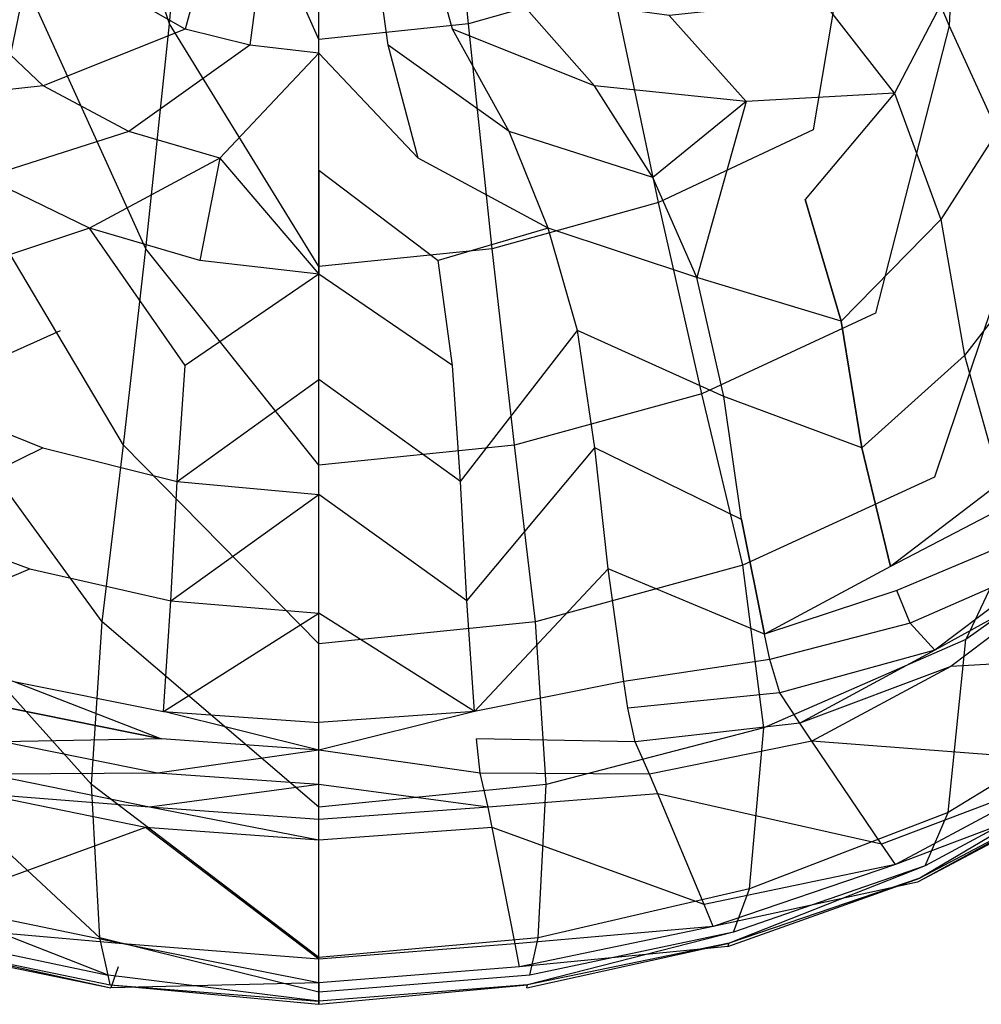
# Model space of a CAD drawing. Extents: x 0 to 0.305, y -0.35 to 0.
# Tile 2 of 10: x 0.116 to 0.233, y -0.35 to -0.231. Entities that reach past the tile are written whole.
import ezdxf

# ---------------------------------------------------------------- set-up
doc = ezdxf.new("R2010")
doc.units = 0
doc.layers.add('L0_URINAL_751700_0___REPLACEMTF', color=7, linetype='CONTINUOUS')

msp = doc.modelspace()

# ---------------------------------------------------------------- linework, layer by layer
at = {"layer": 'L0_URINAL_751700_0___REPLACEMTF', "color": 8}
for points, invisible_edges in [([(0.1525, -0.172483, 0.246421), (0.128951, -0.22791, 0.245821), (0.136352, -0.23213, 0.245312), (0.1525, -0.172483, 0.246421)], 14), ([(0.1525, -0.172483, 0.246421), (0.136352, -0.23213, 0.245312), (0.14414, -0.234067, 0.24493), (0.1525, -0.172483, 0.246421)], 14), ([(0.1525, -0.172483, 0.246421), (0.14414, -0.234067, 0.24493), (0.1525, -0.235052, 0.244855), (0.1525, -0.172483, 0.246421)], 14), ([(0.16086, -0.234067, 0.24493), (0.1525, -0.172483, 0.246421), (0.1525, -0.235052, 0.244855), (0.16086, -0.234067, 0.24493)], 14), ([(0.168648, -0.23213, 0.245312), (0.1525, -0.172483, 0.246421), (0.16086, -0.234067, 0.24493), (0.168648, -0.23213, 0.245312)], 14), ([(0.176049, -0.22791, 0.245821), (0.1525, -0.172483, 0.246421), (0.168648, -0.23213, 0.245312), (0.176049, -0.22791, 0.245821)], 14), ([(0.230309, -0.193751, 0.080179), (0.228666, -0.231741, 0.118045), (0.218399, -0.207513, 0.075035), (0.230309, -0.193751, 0.080179)], 14), ([(0.230309, -0.193751, 0.080179), (0.242292, -0.216309, 0.125446), (0.228666, -0.231741, 0.118045), (0.230309, -0.193751, 0.080179)], 14), ([(0.11704, -0.226557, 0.067938), (0.123007, -0.195168, 0.031105), (0.134426, -0.231495, 0.066054), (0.11704, -0.226557, 0.067938)], 14), ([(0.134426, -0.231495, 0.066054), (0.123007, -0.195168, 0.031105), (0.13747, -0.199439, 0.030078), (0.134426, -0.231495, 0.066054)], 14), ([(0.170574, -0.231495, 0.066054), (0.16753, -0.199439, 0.030078), (0.181993, -0.195168, 0.031105), (0.170574, -0.231495, 0.066054)], 14), ([(0.18796, -0.226557, 0.067938), (0.170574, -0.231495, 0.066054), (0.181993, -0.195168, 0.031105), (0.18796, -0.226557, 0.067938)], 14), ([(0.134426, -0.231495, 0.066054), (0.13747, -0.199439, 0.030078), (0.1525, -0.233371, 0.065315), (0.134426, -0.231495, 0.066054)], 14), ([(0.1525, -0.233371, 0.065315), (0.13747, -0.199439, 0.030078), (0.1525, -0.201045, 0.029672), (0.1525, -0.233371, 0.065315)], 14), ([(0.170574, -0.231495, 0.066054), (0.1525, -0.233371, 0.065315), (0.16753, -0.199439, 0.030078), (0.170574, -0.231495, 0.066054)], 14), ([(0.1525, -0.233371, 0.065315), (0.1525, -0.201045, 0.029672), (0.16753, -0.199439, 0.030078), (0.1525, -0.233371, 0.065315)], 14), ([(0.218399, -0.207513, 0.075035), (0.212231, -0.244295, 0.112044), (0.204148, -0.218723, 0.070869), (0.218399, -0.207513, 0.075035)], 14), ([(0.218399, -0.207513, 0.075035), (0.228666, -0.231741, 0.118045), (0.212231, -0.244295, 0.112044), (0.218399, -0.207513, 0.075035)], 14), ([(0.242292, -0.216309, 0.125446), (0.238179, -0.252639, 0.162947), (0.228666, -0.231741, 0.118045), (0.242292, -0.216309, 0.125446)], 14), ([(0.111472, -0.25309, 0.107817), (0.100852, -0.218723, 0.070869), (0.11704, -0.226557, 0.067938), (0.111472, -0.25309, 0.107817)], 14), ([(0.193528, -0.25309, 0.107817), (0.18796, -0.226557, 0.067938), (0.204148, -0.218723, 0.070869), (0.193528, -0.25309, 0.107817)], 14), ([(0.212231, -0.244295, 0.112044), (0.193528, -0.25309, 0.107817), (0.204148, -0.218723, 0.070869), (0.212231, -0.244295, 0.112044)], 14), ([(0.230142, -0.224429, 0.272151), (0.213223, -0.228502, 0.25725), (0.22206, -0.239862, 0.269705), (0.230142, -0.224429, 0.272151)], 14), ([(0.230142, -0.224429, 0.272151), (0.22206, -0.239862, 0.269705), (0.23708, -0.240376, 0.296331), (0.230142, -0.224429, 0.272151)], 14), ([(0.243876, -0.224041, 0.301882), (0.230142, -0.224429, 0.272151), (0.23708, -0.240376, 0.296331), (0.243876, -0.224041, 0.301882)], 14), ([(0.111472, -0.25309, 0.107817), (0.11704, -0.226557, 0.067938), (0.131574, -0.25867, 0.105094), (0.111472, -0.25309, 0.107817)], 14), ([(0.131574, -0.25867, 0.105094), (0.11704, -0.226557, 0.067938), (0.134426, -0.231495, 0.066054), (0.131574, -0.25867, 0.105094)], 14), ([(0.173426, -0.25867, 0.105094), (0.170574, -0.231495, 0.066054), (0.18796, -0.226557, 0.067938), (0.173426, -0.25867, 0.105094)], 14), ([(0.193528, -0.25309, 0.107817), (0.173426, -0.25867, 0.105094), (0.18796, -0.226557, 0.067938), (0.193528, -0.25309, 0.107817)], 14), ([(0.128951, -0.22791, 0.245821), (0.110179, -0.23048, 0.249454), (0.119179, -0.239001, 0.248934), (0.128951, -0.22791, 0.245821)], 14), ([(0.136352, -0.23213, 0.245312), (0.128951, -0.22791, 0.245821), (0.119179, -0.239001, 0.248934), (0.136352, -0.23213, 0.245312)], 14), ([(0.185821, -0.239001, 0.248934), (0.176049, -0.22791, 0.245821), (0.168648, -0.23213, 0.245312), (0.185821, -0.239001, 0.248934)], 14), ([(0.194821, -0.23048, 0.249454), (0.176049, -0.22791, 0.245821), (0.185821, -0.239001, 0.248934), (0.194821, -0.23048, 0.249454)], 14), ([(0.213223, -0.228502, 0.25725), (0.194821, -0.23048, 0.249454), (0.204133, -0.240874, 0.256155), (0.213223, -0.228502, 0.25725)], 14), ([(0.22206, -0.239862, 0.269705), (0.213223, -0.228502, 0.25725), (0.204133, -0.240874, 0.256155), (0.22206, -0.239862, 0.269705)], 14), ([(0.119179, -0.239001, 0.248934), (0.110179, -0.23048, 0.249454), (0.100867, -0.240874, 0.256155), (0.119179, -0.239001, 0.248934)], 14), ([(0.204133, -0.240874, 0.256155), (0.194821, -0.23048, 0.249454), (0.185821, -0.239001, 0.248934), (0.204133, -0.240874, 0.256155)], 14), ([(0.131574, -0.25867, 0.105094), (0.134426, -0.231495, 0.066054), (0.1525, -0.260819, 0.104019), (0.131574, -0.25867, 0.105094)], 14), ([(0.1525, -0.260819, 0.104019), (0.134426, -0.231495, 0.066054), (0.1525, -0.233371, 0.065315), (0.1525, -0.260819, 0.104019)], 14), ([(0.1525, -0.260819, 0.104019), (0.1525, -0.233371, 0.065315), (0.170574, -0.231495, 0.066054), (0.1525, -0.260819, 0.104019)], 14), ([(0.173426, -0.25867, 0.105094), (0.1525, -0.260819, 0.104019), (0.170574, -0.231495, 0.066054), (0.173426, -0.25867, 0.105094)], 14), ([(0.228666, -0.231741, 0.118045), (0.219783, -0.266477, 0.155133), (0.212231, -0.244295, 0.112044), (0.228666, -0.231741, 0.118045)], 14), ([(0.228666, -0.231741, 0.118045), (0.238179, -0.252639, 0.162947), (0.219783, -0.266477, 0.155133), (0.228666, -0.231741, 0.118045)], 14), ([(0.136352, -0.23213, 0.245312), (0.119179, -0.239001, 0.248934), (0.129517, -0.244514, 0.248432), (0.136352, -0.23213, 0.245312)], 14), ([(0.14414, -0.234067, 0.24493), (0.136352, -0.23213, 0.245312), (0.129517, -0.244514, 0.248432), (0.14414, -0.234067, 0.24493)], 14), ([(0.175483, -0.244514, 0.248432), (0.168648, -0.23213, 0.245312), (0.16086, -0.234067, 0.24493), (0.175483, -0.244514, 0.248432)], 14), ([(0.185821, -0.239001, 0.248934), (0.168648, -0.23213, 0.245312), (0.175483, -0.244514, 0.248432), (0.185821, -0.239001, 0.248934)], 14), ([(0.14414, -0.234067, 0.24493), (0.129517, -0.244514, 0.248432), (0.140514, -0.247709, 0.247745), (0.14414, -0.234067, 0.24493)], 14), ([(0.1525, -0.235052, 0.244855), (0.14414, -0.234067, 0.24493), (0.140514, -0.247709, 0.247745), (0.1525, -0.235052, 0.244855)], 14), ([(0.164486, -0.247709, 0.247745), (0.16086, -0.234067, 0.24493), (0.1525, -0.235052, 0.244855), (0.164486, -0.247709, 0.247745)], 14), ([(0.175483, -0.244514, 0.248432), (0.16086, -0.234067, 0.24493), (0.164486, -0.247709, 0.247745), (0.175483, -0.244514, 0.248432)], 14), ([(0.1525, -0.235052, 0.244855), (0.140514, -0.247709, 0.247745), (0.1525, -0.249157, 0.247551), (0.1525, -0.235052, 0.244855)], 14), ([(0.164486, -0.247709, 0.247745), (0.1525, -0.235052, 0.244855), (0.1525, -0.249157, 0.247551), (0.164486, -0.247709, 0.247745)], 14), ([(0.119179, -0.239001, 0.248934), (0.100867, -0.240874, 0.256155), (0.112144, -0.250048, 0.255302), (0.119179, -0.239001, 0.248934)], 14), ([(0.129517, -0.244514, 0.248432), (0.119179, -0.239001, 0.248934), (0.112144, -0.250048, 0.255302), (0.129517, -0.244514, 0.248432)], 14), ([(0.192856, -0.250048, 0.255302), (0.185821, -0.239001, 0.248934), (0.175483, -0.244514, 0.248432), (0.192856, -0.250048, 0.255302)], 14), ([(0.204133, -0.240874, 0.256155), (0.185821, -0.239001, 0.248934), (0.192856, -0.250048, 0.255302), (0.204133, -0.240874, 0.256155)], 14), ([(0.22206, -0.239862, 0.269705), (0.204133, -0.240874, 0.256155), (0.211253, -0.252721, 0.267589), (0.22206, -0.239862, 0.269705)], 14), ([(0.22206, -0.239862, 0.269705), (0.211253, -0.252721, 0.267589), (0.227673, -0.255133, 0.291293), (0.22206, -0.239862, 0.269705)], 14), ([(0.22206, -0.239862, 0.269705), (0.227673, -0.255133, 0.291293), (0.23708, -0.240376, 0.296331), (0.22206, -0.239862, 0.269705)], 14), ([(0.23708, -0.240376, 0.296331), (0.227673, -0.255133, 0.291293), (0.240554, -0.258607, 0.325793), (0.23708, -0.240376, 0.296331)], 14), ([(0.198166, -0.262144, 0.265837), (0.204133, -0.240874, 0.256155), (0.192856, -0.250048, 0.255302), (0.198166, -0.262144, 0.265837)], 13), ([(0.204133, -0.240874, 0.256155), (0.198166, -0.262144, 0.265837), (0.211253, -0.252721, 0.267589), (0.204133, -0.240874, 0.256155)], 14), ([(0.129517, -0.244514, 0.248432), (0.112144, -0.250048, 0.255302), (0.124784, -0.256197, 0.254562), (0.129517, -0.244514, 0.248432)], 14), ([(0.140514, -0.247709, 0.247745), (0.129517, -0.244514, 0.248432), (0.124784, -0.256197, 0.254562), (0.140514, -0.247709, 0.247745)], 14), ([(0.180216, -0.256197, 0.254562), (0.175483, -0.244514, 0.248432), (0.164486, -0.247709, 0.247745), (0.180216, -0.256197, 0.254562)], 14), ([(0.192856, -0.250048, 0.255302), (0.175483, -0.244514, 0.248432), (0.180216, -0.256197, 0.254562), (0.192856, -0.250048, 0.255302)], 14), ([(0.198763, -0.276203, 0.149616), (0.193528, -0.25309, 0.107817), (0.212231, -0.244295, 0.112044), (0.198763, -0.276203, 0.149616)], 14), ([(0.219783, -0.266477, 0.155133), (0.198763, -0.276203, 0.149616), (0.212231, -0.244295, 0.112044), (0.219783, -0.266477, 0.155133)], 14), ([(0.140514, -0.247709, 0.247745), (0.124784, -0.256197, 0.254562), (0.138095, -0.260094, 0.253598), (0.140514, -0.247709, 0.247745)], 14), ([(0.1525, -0.261755, 0.25335), (0.140514, -0.247709, 0.247745), (0.138095, -0.260094, 0.253598), (0.1525, -0.261755, 0.25335)], 13), ([(0.140514, -0.247709, 0.247745), (0.1525, -0.261755, 0.25335), (0.1525, -0.249157, 0.247551), (0.140514, -0.247709, 0.247745)], 14), ([(0.1525, -0.249157, 0.247551), (0.166905, -0.260094, 0.253598), (0.164486, -0.247709, 0.247745), (0.1525, -0.249157, 0.247551)], 14), ([(0.180216, -0.256197, 0.254562), (0.164486, -0.247709, 0.247745), (0.166905, -0.260094, 0.253598), (0.180216, -0.256197, 0.254562)], 14), ([(0.166905, -0.260094, 0.253598), (0.1525, -0.249157, 0.247551), (0.1525, -0.261755, 0.25335), (0.166905, -0.260094, 0.253598)], 13), ([(0.124784, -0.256197, 0.254562), (0.112144, -0.250048, 0.255302), (0.106834, -0.262144, 0.265837), (0.124784, -0.256197, 0.254562)], 14), ([(0.198166, -0.262144, 0.265837), (0.192856, -0.250048, 0.255302), (0.180216, -0.256197, 0.254562), (0.198166, -0.262144, 0.265837)], 14), ([(0.106237, -0.276203, 0.149616), (0.111472, -0.25309, 0.107817), (0.12888, -0.282412, 0.146057), (0.106237, -0.276203, 0.149616)], 14), ([(0.12888, -0.282412, 0.146057), (0.111472, -0.25309, 0.107817), (0.131574, -0.25867, 0.105094), (0.12888, -0.282412, 0.146057)], 14), ([(0.17612, -0.282412, 0.146057), (0.173426, -0.25867, 0.105094), (0.193528, -0.25309, 0.107817), (0.17612, -0.282412, 0.146057)], 14), ([(0.198763, -0.276203, 0.149616), (0.17612, -0.282412, 0.146057), (0.193528, -0.25309, 0.107817), (0.198763, -0.276203, 0.149616)], 14), ([(0.215634, -0.267429, 0.286857), (0.211253, -0.252721, 0.267589), (0.198166, -0.262144, 0.265837), (0.215634, -0.267429, 0.286857)], 14), ([(0.211253, -0.252721, 0.267589), (0.215634, -0.267429, 0.286857), (0.227673, -0.255133, 0.291293), (0.211253, -0.252721, 0.267589)], 14), ([(0.238179, -0.252639, 0.162947), (0.2269, -0.286274, 0.199542), (0.219783, -0.266477, 0.155133), (0.238179, -0.252639, 0.162947)], 14), ([(0.238179, -0.252639, 0.162947), (0.247056, -0.271174, 0.209174), (0.2269, -0.286274, 0.199542), (0.238179, -0.252639, 0.162947)], 14), ([(0.227673, -0.255133, 0.291293), (0.215634, -0.267429, 0.286857), (0.230529, -0.271589, 0.317416), (0.227673, -0.255133, 0.291293)], 14), ([(0.227673, -0.255133, 0.291293), (0.230529, -0.271589, 0.317416), (0.240554, -0.258607, 0.325793), (0.227673, -0.255133, 0.291293)], 14), ([(0.124784, -0.256197, 0.254562), (0.106834, -0.262144, 0.265837), (0.121264, -0.268553, 0.264447), (0.124784, -0.256197, 0.254562)], 14), ([(0.136356, -0.272772, 0.263051), (0.124784, -0.256197, 0.254562), (0.121264, -0.268553, 0.264447), (0.136356, -0.272772, 0.263051)], 14), ([(0.138095, -0.260094, 0.253598), (0.124784, -0.256197, 0.254562), (0.136356, -0.272772, 0.263051), (0.138095, -0.260094, 0.253598)], 14), ([(0.180216, -0.256197, 0.254562), (0.166905, -0.260094, 0.253598), (0.168645, -0.272772, 0.263051), (0.180216, -0.256197, 0.254562)], 14), ([(0.183736, -0.268553, 0.264447), (0.180216, -0.256197, 0.254562), (0.168645, -0.272772, 0.263051), (0.183736, -0.268553, 0.264447)], 14), ([(0.198166, -0.262144, 0.265837), (0.180216, -0.256197, 0.254562), (0.183736, -0.268553, 0.264447), (0.198166, -0.262144, 0.265837)], 14), ([(0.12888, -0.282412, 0.146057), (0.131574, -0.25867, 0.105094), (0.1525, -0.284826, 0.144649), (0.12888, -0.282412, 0.146057)], 14), ([(0.1525, -0.284826, 0.144649), (0.131574, -0.25867, 0.105094), (0.1525, -0.260819, 0.104019), (0.1525, -0.284826, 0.144649)], 14), ([(0.1525, -0.284826, 0.144649), (0.1525, -0.260819, 0.104019), (0.173426, -0.25867, 0.105094), (0.1525, -0.284826, 0.144649)], 14), ([(0.17612, -0.282412, 0.146057), (0.1525, -0.284826, 0.144649), (0.173426, -0.25867, 0.105094), (0.17612, -0.282412, 0.146057)], 14), ([(0.240554, -0.258607, 0.325793), (0.230529, -0.271589, 0.317416), (0.24592, -0.275447, 0.351836), (0.240554, -0.258607, 0.325793)], 14), ([(0.1525, -0.261755, 0.25335), (0.138095, -0.260094, 0.253598), (0.136356, -0.272772, 0.263051), (0.1525, -0.261755, 0.25335)], 14), ([(0.168645, -0.272772, 0.263051), (0.166905, -0.260094, 0.253598), (0.1525, -0.261755, 0.25335), (0.168645, -0.272772, 0.263051)], 14), ([(0.1525, -0.261755, 0.25335), (0.136356, -0.272772, 0.263051), (0.1525, -0.274489, 0.262638), (0.1525, -0.261755, 0.25335)], 14), ([(0.168645, -0.272772, 0.263051), (0.1525, -0.261755, 0.25335), (0.1525, -0.274489, 0.262638), (0.168645, -0.272772, 0.263051)], 14), ([(0.103583, -0.276533, 0.283177), (0.121264, -0.268553, 0.264447), (0.106834, -0.262144, 0.265837), (0.103583, -0.276533, 0.283177)], 14), ([(0.201417, -0.276533, 0.283177), (0.198166, -0.262144, 0.265837), (0.183736, -0.268553, 0.264447), (0.201417, -0.276533, 0.283177)], 14), ([(0.215634, -0.267429, 0.286857), (0.198166, -0.262144, 0.265837), (0.201417, -0.276533, 0.283177), (0.215634, -0.267429, 0.286857)], 14), ([(0.203729, -0.296928, 0.192724), (0.198763, -0.276203, 0.149616), (0.219783, -0.266477, 0.155133), (0.203729, -0.296928, 0.192724)], 14), ([(0.2269, -0.286274, 0.199542), (0.203729, -0.296928, 0.192724), (0.219783, -0.266477, 0.155133), (0.2269, -0.286274, 0.199542)], 14), ([(0.218116, -0.282738, 0.309935), (0.215634, -0.267429, 0.286857), (0.201417, -0.276533, 0.283177), (0.218116, -0.282738, 0.309935)], 14), ([(0.215634, -0.267429, 0.286857), (0.218116, -0.282738, 0.309935), (0.230529, -0.271589, 0.317416), (0.215634, -0.267429, 0.286857)], 14), ([(0.103583, -0.276533, 0.283177), (0.119134, -0.282728, 0.280397), (0.121264, -0.268553, 0.264447), (0.103583, -0.276533, 0.283177)], 14), ([(0.119134, -0.282728, 0.280397), (0.135374, -0.286793, 0.278183), (0.121264, -0.268553, 0.264447), (0.119134, -0.282728, 0.280397)], 14), ([(0.135374, -0.286793, 0.278183), (0.136356, -0.272772, 0.263051), (0.121264, -0.268553, 0.264447), (0.135374, -0.286793, 0.278183)], 14), ([(0.169626, -0.286793, 0.278183), (0.183736, -0.268553, 0.264447), (0.168645, -0.272772, 0.263051), (0.169626, -0.286793, 0.278183)], 14), ([(0.185866, -0.282728, 0.280397), (0.183736, -0.268553, 0.264447), (0.169626, -0.286793, 0.278183), (0.185866, -0.282728, 0.280397)], 14), ([(0.201417, -0.276533, 0.283177), (0.183736, -0.268553, 0.264447), (0.185866, -0.282728, 0.280397), (0.201417, -0.276533, 0.283177)], 14), ([(0.247056, -0.271174, 0.209174), (0.230664, -0.305898, 0.243605), (0.2269, -0.286274, 0.199542), (0.247056, -0.271174, 0.209174)], 14), ([(0.252, -0.290774, 0.254216), (0.230664, -0.305898, 0.243605), (0.247056, -0.271174, 0.209174), (0.252, -0.290774, 0.254216)], 14), ([(0.230529, -0.271589, 0.317416), (0.218116, -0.282738, 0.309935), (0.234827, -0.286969, 0.340269), (0.230529, -0.271589, 0.317416)], 14), ([(0.230529, -0.271589, 0.317416), (0.234827, -0.286969, 0.340269), (0.24592, -0.275447, 0.351836), (0.230529, -0.271589, 0.317416)], 14), ([(0.135374, -0.286793, 0.278183), (0.1525, -0.274489, 0.262638), (0.136356, -0.272772, 0.263051), (0.135374, -0.286793, 0.278183)], 14), ([(0.169626, -0.286793, 0.278183), (0.168645, -0.272772, 0.263051), (0.1525, -0.274489, 0.262638), (0.169626, -0.286793, 0.278183)], 14), ([(0.135374, -0.286793, 0.278183), (0.1525, -0.28838, 0.277322), (0.1525, -0.274489, 0.262638), (0.135374, -0.286793, 0.278183)], 14), ([(0.169626, -0.286793, 0.278183), (0.1525, -0.274489, 0.262638), (0.1525, -0.28838, 0.277322), (0.169626, -0.286793, 0.278183)], 14), ([(0.101271, -0.296928, 0.192724), (0.106237, -0.276203, 0.149616), (0.126312, -0.303767, 0.188316), (0.101271, -0.296928, 0.192724)], 14), ([(0.101425, -0.291399, 0.303703), (0.119134, -0.282728, 0.280397), (0.103583, -0.276533, 0.283177), (0.101425, -0.291399, 0.303703)], 14), ([(0.126312, -0.303767, 0.188316), (0.106237, -0.276203, 0.149616), (0.12888, -0.282412, 0.146057), (0.126312, -0.303767, 0.188316)], 14), ([(0.178688, -0.303767, 0.188316), (0.17612, -0.282412, 0.146057), (0.198763, -0.276203, 0.149616), (0.178688, -0.303767, 0.188316)], 14), ([(0.203729, -0.296928, 0.192724), (0.178688, -0.303767, 0.188316), (0.198763, -0.276203, 0.149616), (0.203729, -0.296928, 0.192724)], 14), ([(0.203575, -0.291399, 0.303703), (0.201417, -0.276533, 0.283177), (0.185866, -0.282728, 0.280397), (0.203575, -0.291399, 0.303703)], 14), ([(0.218116, -0.282738, 0.309935), (0.201417, -0.276533, 0.283177), (0.203575, -0.291399, 0.303703), (0.218116, -0.282738, 0.309935)], 14), ([(0.101425, -0.291399, 0.303703), (0.117553, -0.297376, 0.299105), (0.119134, -0.282728, 0.280397), (0.101425, -0.291399, 0.303703)], 14), ([(0.117553, -0.297376, 0.299105), (0.134622, -0.301228, 0.295824), (0.119134, -0.282728, 0.280397), (0.117553, -0.297376, 0.299105)], 14), ([(0.134622, -0.301228, 0.295824), (0.135374, -0.286793, 0.278183), (0.119134, -0.282728, 0.280397), (0.134622, -0.301228, 0.295824)], 14), ([(0.126312, -0.303767, 0.188316), (0.12888, -0.282412, 0.146057), (0.1525, -0.306441, 0.186568), (0.126312, -0.303767, 0.188316)], 14), ([(0.1525, -0.306441, 0.186568), (0.12888, -0.282412, 0.146057), (0.1525, -0.284826, 0.144649), (0.1525, -0.306441, 0.186568)], 14), ([(0.1525, -0.306441, 0.186568), (0.1525, -0.284826, 0.144649), (0.17612, -0.282412, 0.146057), (0.1525, -0.306441, 0.186568)], 14), ([(0.178688, -0.303767, 0.188316), (0.1525, -0.306441, 0.186568), (0.17612, -0.282412, 0.146057), (0.178688, -0.303767, 0.188316)], 14), ([(0.170378, -0.301228, 0.295824), (0.185866, -0.282728, 0.280397), (0.169626, -0.286793, 0.278183), (0.170378, -0.301228, 0.295824)], 14), ([(0.187447, -0.297376, 0.299105), (0.185866, -0.282728, 0.280397), (0.170378, -0.301228, 0.295824), (0.187447, -0.297376, 0.299105)], 14), ([(0.203575, -0.291399, 0.303703), (0.185866, -0.282728, 0.280397), (0.187447, -0.297376, 0.299105), (0.203575, -0.291399, 0.303703)], 14), ([(0.221588, -0.297091, 0.329963), (0.218116, -0.282738, 0.309935), (0.203575, -0.291399, 0.303703), (0.221588, -0.297091, 0.329963)], 14), ([(0.218116, -0.282738, 0.309935), (0.221588, -0.297091, 0.329963), (0.234827, -0.286969, 0.340269), (0.218116, -0.282738, 0.309935)], 14), ([(0.134622, -0.301228, 0.295824), (0.1525, -0.28838, 0.277322), (0.135374, -0.286793, 0.278183), (0.134622, -0.301228, 0.295824)], 14), ([(0.170378, -0.301228, 0.295824), (0.169626, -0.286793, 0.278183), (0.1525, -0.28838, 0.277322), (0.170378, -0.301228, 0.295824)], 14), ([(0.206267, -0.316576, 0.236099), (0.203729, -0.296928, 0.192724), (0.2269, -0.286274, 0.199542), (0.206267, -0.316576, 0.236099)], 14), ([(0.230664, -0.305898, 0.243605), (0.206267, -0.316576, 0.236099), (0.2269, -0.286274, 0.199542), (0.230664, -0.305898, 0.243605)], 14), ([(0.234827, -0.286969, 0.340269), (0.221588, -0.297091, 0.329963), (0.235673, -0.289729, 0.344181), (0.234827, -0.286969, 0.340269)], 14), ([(0.134622, -0.301228, 0.295824), (0.1525, -0.302729, 0.294288), (0.1525, -0.28838, 0.277322), (0.134622, -0.301228, 0.295824)], 14), ([(0.170378, -0.301228, 0.295824), (0.1525, -0.28838, 0.277322), (0.1525, -0.302729, 0.294288), (0.170378, -0.301228, 0.295824)], 14), ([(0.235673, -0.289729, 0.344181), (0.221588, -0.297091, 0.329963), (0.222346, -0.29998, 0.333809), (0.235673, -0.289729, 0.344181)], 14), ([(0.237703, -0.293496, 0.346092), (0.235673, -0.289729, 0.344181), (0.222346, -0.29998, 0.333809), (0.237703, -0.293496, 0.346092)], 14), ([(0.098665, -0.305276, 0.321434), (0.117553, -0.297376, 0.299105), (0.101425, -0.291399, 0.303703), (0.098665, -0.305276, 0.321434)], 14), ([(0.206335, -0.305276, 0.321434), (0.203575, -0.291399, 0.303703), (0.187447, -0.297376, 0.299105), (0.206335, -0.305276, 0.321434)], 14), ([(0.203575, -0.291399, 0.303703), (0.206335, -0.305276, 0.321434), (0.221588, -0.297091, 0.329963), (0.203575, -0.291399, 0.303703)], 14), ([(0.228558, -0.326814, 0.285919), (0.230664, -0.305898, 0.243605), (0.252, -0.290774, 0.254216), (0.228558, -0.326814, 0.285919)], 14), ([(0.250024, -0.313667, 0.295865), (0.228558, -0.326814, 0.285919), (0.252, -0.290774, 0.254216), (0.250024, -0.313667, 0.295865)], 14), ([(0.237703, -0.293496, 0.346092), (0.222346, -0.29998, 0.333809), (0.22396, -0.303915, 0.335632), (0.237703, -0.293496, 0.346092)], 14), ([(0.241194, -0.296394, 0.345494), (0.237703, -0.293496, 0.346092), (0.22396, -0.303915, 0.335632), (0.241194, -0.296394, 0.345494)], 14), ([(0.098665, -0.305276, 0.321434), (0.115642, -0.310984, 0.315207), (0.117553, -0.297376, 0.299105), (0.098665, -0.305276, 0.321434)], 14), ([(0.098733, -0.316576, 0.236099), (0.101271, -0.296928, 0.192724), (0.125033, -0.32345, 0.231249), (0.098733, -0.316576, 0.236099)], 14), ([(0.125033, -0.32345, 0.231249), (0.101271, -0.296928, 0.192724), (0.126312, -0.303767, 0.188316), (0.125033, -0.32345, 0.231249)], 14), ([(0.115642, -0.310984, 0.315207), (0.133711, -0.314604, 0.310938), (0.117553, -0.297376, 0.299105), (0.115642, -0.310984, 0.315207)], 14), ([(0.133711, -0.314604, 0.310938), (0.134622, -0.301228, 0.295824), (0.117553, -0.297376, 0.299105), (0.133711, -0.314604, 0.310938)], 14), ([(0.171289, -0.314604, 0.310938), (0.187447, -0.297376, 0.299105), (0.170378, -0.301228, 0.295824), (0.171289, -0.314604, 0.310938)], 14), ([(0.189358, -0.310984, 0.315207), (0.187447, -0.297376, 0.299105), (0.171289, -0.314604, 0.310938), (0.189358, -0.310984, 0.315207)], 14), ([(0.179967, -0.32345, 0.231249), (0.178688, -0.303767, 0.188316), (0.203729, -0.296928, 0.192724), (0.179967, -0.32345, 0.231249)], 14), ([(0.206267, -0.316576, 0.236099), (0.179967, -0.32345, 0.231249), (0.203729, -0.296928, 0.192724), (0.206267, -0.316576, 0.236099)], 14), ([(0.206335, -0.305276, 0.321434), (0.187447, -0.297376, 0.299105), (0.189358, -0.310984, 0.315207), (0.206335, -0.305276, 0.321434)], 14), ([(0.221588, -0.297091, 0.329963), (0.206335, -0.305276, 0.321434), (0.222346, -0.29998, 0.333809), (0.221588, -0.297091, 0.329963)], 14), ([(0.241194, -0.296394, 0.345494), (0.22396, -0.303915, 0.335632), (0.22693, -0.307214, 0.334711), (0.241194, -0.296394, 0.345494)], 14), ([(0.241194, -0.296394, 0.345494), (0.22693, -0.307214, 0.334711), (0.243487, -0.29807, 0.34377), (0.241194, -0.296394, 0.345494)], 14), ([(0.243487, -0.29807, 0.34377), (0.22693, -0.307214, 0.334711), (0.228851, -0.309169, 0.332745), (0.243487, -0.29807, 0.34377)], 14), ([(0.243487, -0.29807, 0.34377), (0.228851, -0.309169, 0.332745), (0.256547, -0.307611, 0.333953), (0.243487, -0.29807, 0.34377)], 14), ([(0.222346, -0.29998, 0.333809), (0.206335, -0.305276, 0.321434), (0.206982, -0.308331, 0.325185), (0.222346, -0.29998, 0.333809)], 14), ([(0.22396, -0.303915, 0.335632), (0.222346, -0.29998, 0.333809), (0.206982, -0.308331, 0.325185), (0.22396, -0.303915, 0.335632)], 14), ([(0.133711, -0.314604, 0.310938), (0.1525, -0.302729, 0.294288), (0.134622, -0.301228, 0.295824), (0.133711, -0.314604, 0.310938)], 14), ([(0.171289, -0.314604, 0.310938), (0.170378, -0.301228, 0.295824), (0.1525, -0.302729, 0.294288), (0.171289, -0.314604, 0.310938)], 14), ([(0.133711, -0.314604, 0.310938), (0.1525, -0.315954, 0.308812), (0.1525, -0.302729, 0.294288), (0.133711, -0.314604, 0.310938)], 14), ([(0.171289, -0.314604, 0.310938), (0.1525, -0.302729, 0.294288), (0.1525, -0.315954, 0.308812), (0.171289, -0.314604, 0.310938)], 14), ([(0.125033, -0.32345, 0.231249), (0.126312, -0.303767, 0.188316), (0.1525, -0.326164, 0.229328), (0.125033, -0.32345, 0.231249)], 14), ([(0.1525, -0.326164, 0.229328), (0.126312, -0.303767, 0.188316), (0.1525, -0.306441, 0.186568), (0.1525, -0.326164, 0.229328)], 14), ([(0.1525, -0.326164, 0.229328), (0.1525, -0.306441, 0.186568), (0.178688, -0.303767, 0.188316), (0.1525, -0.326164, 0.229328)], 14), ([(0.179967, -0.32345, 0.231249), (0.1525, -0.326164, 0.229328), (0.178688, -0.303767, 0.188316), (0.179967, -0.32345, 0.231249)], 14), ([(0.22396, -0.303915, 0.335632), (0.206982, -0.308331, 0.325185), (0.208211, -0.312366, 0.326963), (0.22396, -0.303915, 0.335632)], 14), ([(0.22693, -0.307214, 0.334711), (0.22396, -0.303915, 0.335632), (0.208211, -0.312366, 0.326963), (0.22693, -0.307214, 0.334711)], 14), ([(0.206982, -0.308331, 0.325185), (0.206335, -0.305276, 0.321434), (0.189358, -0.310984, 0.315207), (0.206982, -0.308331, 0.325185)], 14), ([(0.204549, -0.336055, 0.278921), (0.206267, -0.316576, 0.236099), (0.230664, -0.305898, 0.243605), (0.204549, -0.336055, 0.278921)], 14), ([(0.228558, -0.326814, 0.285919), (0.204549, -0.336055, 0.278921), (0.230664, -0.305898, 0.243605), (0.228558, -0.326814, 0.285919)], 14), ([(0.22693, -0.307214, 0.334711), (0.208211, -0.312366, 0.326963), (0.210604, -0.316004, 0.325779), (0.22693, -0.307214, 0.334711)], 14), ([(0.22693, -0.307214, 0.334711), (0.210604, -0.316004, 0.325779), (0.228851, -0.309169, 0.332745), (0.22693, -0.307214, 0.334711)], 14), ([(0.256547, -0.307611, 0.333953), (0.228851, -0.309169, 0.332745), (0.239791, -0.320306, 0.32155), (0.256547, -0.307611, 0.333953)], 14), ([(0.206982, -0.308331, 0.325185), (0.189358, -0.310984, 0.315207), (0.189832, -0.314186, 0.318875), (0.206982, -0.308331, 0.325185)], 14), ([(0.208211, -0.312366, 0.326963), (0.206982, -0.308331, 0.325185), (0.189832, -0.314186, 0.318875), (0.208211, -0.312366, 0.326963)], 14), ([(0.228851, -0.309169, 0.332745), (0.210604, -0.316004, 0.325779), (0.212081, -0.318189, 0.323631), (0.228851, -0.309169, 0.332745)], 14), ([(0.228851, -0.309169, 0.332745), (0.212081, -0.318189, 0.323631), (0.239791, -0.320306, 0.32155), (0.228851, -0.309169, 0.332745)], 14), ([(0.115168, -0.314186, 0.318875), (0.13347, -0.317898, 0.314556), (0.115642, -0.310984, 0.315207), (0.115168, -0.314186, 0.318875)], 14), ([(0.115642, -0.310984, 0.315207), (0.13347, -0.317898, 0.314556), (0.133711, -0.314604, 0.310938), (0.115642, -0.310984, 0.315207)], 14), ([(0.189358, -0.310984, 0.315207), (0.171289, -0.314604, 0.310938), (0.17153, -0.317898, 0.314556), (0.189358, -0.310984, 0.315207)], 14), ([(0.189832, -0.314186, 0.318875), (0.189358, -0.310984, 0.315207), (0.17153, -0.317898, 0.314556), (0.189832, -0.314186, 0.318875)], 14), ([(0.208211, -0.312366, 0.326963), (0.189832, -0.314186, 0.318875), (0.190714, -0.318285, 0.320624), (0.208211, -0.312366, 0.326963)], 14), ([(0.210604, -0.316004, 0.325779), (0.208211, -0.312366, 0.326963), (0.190714, -0.318285, 0.320624), (0.210604, -0.316004, 0.325779)], 14), ([(0.13347, -0.317898, 0.314556), (0.115168, -0.314186, 0.318875), (0.114286, -0.318285, 0.320624), (0.13347, -0.317898, 0.314556)], 14), ([(0.190714, -0.318285, 0.320624), (0.189832, -0.314186, 0.318875), (0.17153, -0.317898, 0.314556), (0.190714, -0.318285, 0.320624)], 14), ([(0.225783, -0.333268, 0.29703), (0.228558, -0.326814, 0.285919), (0.250024, -0.313667, 0.295865), (0.225783, -0.333268, 0.29703)], 14), ([(0.246707, -0.321939, 0.30727), (0.225783, -0.333268, 0.29703), (0.250024, -0.313667, 0.295865), (0.246707, -0.321939, 0.30727)], 14), ([(0.1525, -0.319292, 0.312401), (0.133711, -0.314604, 0.310938), (0.13347, -0.317898, 0.314556), (0.1525, -0.319292, 0.312401)], 14), ([(0.133711, -0.314604, 0.310938), (0.1525, -0.319292, 0.312401), (0.1525, -0.315954, 0.308812), (0.133711, -0.314604, 0.310938)], 13), ([(0.1525, -0.319292, 0.312401), (0.171289, -0.314604, 0.310938), (0.1525, -0.315954, 0.308812), (0.1525, -0.319292, 0.312401)], 13), ([(0.171289, -0.314604, 0.310938), (0.1525, -0.319292, 0.312401), (0.17153, -0.317898, 0.314556), (0.171289, -0.314604, 0.310938)], 14), ([(0.210604, -0.316004, 0.325779), (0.190714, -0.318285, 0.320624), (0.192472, -0.322194, 0.319243), (0.210604, -0.316004, 0.325779)], 14), ([(0.212081, -0.318189, 0.323631), (0.210604, -0.316004, 0.325779), (0.192472, -0.322194, 0.319243), (0.212081, -0.318189, 0.323631)], 14), ([(0.100451, -0.336055, 0.278921), (0.098733, -0.316576, 0.236099), (0.126012, -0.341979, 0.274416), (0.100451, -0.336055, 0.278921)], 14), ([(0.126012, -0.341979, 0.274416), (0.098733, -0.316576, 0.236099), (0.125033, -0.32345, 0.231249), (0.126012, -0.341979, 0.274416)], 14), ([(0.178988, -0.341979, 0.274416), (0.179967, -0.32345, 0.231249), (0.206267, -0.316576, 0.236099), (0.178988, -0.341979, 0.274416)], 14), ([(0.204549, -0.336055, 0.278921), (0.178988, -0.341979, 0.274416), (0.206267, -0.316576, 0.236099), (0.204549, -0.336055, 0.278921)], 14), ([(0.132995, -0.322052, 0.316273), (0.114286, -0.318285, 0.320624), (0.112528, -0.322194, 0.319243), (0.132995, -0.322052, 0.316273)], 14), ([(0.13347, -0.317898, 0.314556), (0.114286, -0.318285, 0.320624), (0.132995, -0.322052, 0.316273), (0.13347, -0.317898, 0.314556)], 14), ([(0.1525, -0.319292, 0.312401), (0.13347, -0.317898, 0.314556), (0.132995, -0.322052, 0.316273), (0.1525, -0.319292, 0.312401)], 14), ([(0.172005, -0.322052, 0.316273), (0.17153, -0.317898, 0.314556), (0.1525, -0.319292, 0.312401), (0.172005, -0.322052, 0.316273)], 14), ([(0.190714, -0.318285, 0.320624), (0.17153, -0.317898, 0.314556), (0.172005, -0.322052, 0.316273), (0.190714, -0.318285, 0.320624)], 14), ([(0.192472, -0.322194, 0.319243), (0.190714, -0.318285, 0.320624), (0.172005, -0.322052, 0.316273), (0.192472, -0.322194, 0.319243)], 14), ([(0.212081, -0.318189, 0.323631), (0.192472, -0.322194, 0.319243), (0.193453, -0.324546, 0.316985), (0.212081, -0.318189, 0.323631)], 14), ([(0.220493, -0.330632, 0.311399), (0.212081, -0.318189, 0.323631), (0.193453, -0.324546, 0.316985), (0.220493, -0.330632, 0.311399)], 14), ([(0.239791, -0.320306, 0.32155), (0.212081, -0.318189, 0.323631), (0.220493, -0.330632, 0.311399), (0.239791, -0.320306, 0.32155)], 14), ([(0.1525, -0.319292, 0.312401), (0.132995, -0.322052, 0.316273), (0.1525, -0.323437, 0.314129), (0.1525, -0.319292, 0.312401)], 14), ([(0.172005, -0.322052, 0.316273), (0.1525, -0.319292, 0.312401), (0.1525, -0.323437, 0.314129), (0.172005, -0.322052, 0.316273)], 14), ([(0.241967, -0.322521, 0.319324), (0.239791, -0.320306, 0.32155), (0.220493, -0.330632, 0.311399), (0.241967, -0.322521, 0.319324)], 14), ([(0.132033, -0.326176, 0.314738), (0.112528, -0.322194, 0.319243), (0.111547, -0.324546, 0.316985), (0.132033, -0.326176, 0.314738)], 14), ([(0.132995, -0.322052, 0.316273), (0.112528, -0.322194, 0.319243), (0.132033, -0.326176, 0.314738), (0.132995, -0.322052, 0.316273)], 14), ([(0.1525, -0.323437, 0.314129), (0.132995, -0.322052, 0.316273), (0.132033, -0.326176, 0.314738), (0.1525, -0.323437, 0.314129)], 14), ([(0.172967, -0.326176, 0.314738), (0.172005, -0.322052, 0.316273), (0.1525, -0.323437, 0.314129), (0.172967, -0.326176, 0.314738)], 14), ([(0.192472, -0.322194, 0.319243), (0.172005, -0.322052, 0.316273), (0.172967, -0.326176, 0.314738), (0.192472, -0.322194, 0.319243)], 14), ([(0.193453, -0.324546, 0.316985), (0.192472, -0.322194, 0.319243), (0.172967, -0.326176, 0.314738), (0.193453, -0.324546, 0.316985)], 14), ([(0.241967, -0.322521, 0.319324), (0.220493, -0.330632, 0.311399), (0.222166, -0.333107, 0.308966), (0.241967, -0.322521, 0.319324)], 14), ([(0.241967, -0.322521, 0.319324), (0.222166, -0.333107, 0.308966), (0.245494, -0.324266, 0.315176), (0.241967, -0.322521, 0.319324)], 14), ([(0.246707, -0.321939, 0.30727), (0.225137, -0.334769, 0.299614), (0.225783, -0.333268, 0.29703), (0.246707, -0.321939, 0.30727)], 14), ([(0.246003, -0.323694, 0.309691), (0.225137, -0.334769, 0.299614), (0.246707, -0.321939, 0.30727), (0.246003, -0.323694, 0.309691)], 14), ([(0.126012, -0.341979, 0.274416), (0.125033, -0.32345, 0.231249), (0.1525, -0.344337, 0.272623), (0.126012, -0.341979, 0.274416)], 14), ([(0.1525, -0.344337, 0.272623), (0.125033, -0.32345, 0.231249), (0.1525, -0.326164, 0.229328), (0.1525, -0.344337, 0.272623)], 14), ([(0.1525, -0.323437, 0.314129), (0.132033, -0.326176, 0.314738), (0.1525, -0.327655, 0.312525), (0.1525, -0.323437, 0.314129)], 14), ([(0.172967, -0.326176, 0.314738), (0.1525, -0.323437, 0.314129), (0.1525, -0.327655, 0.312525), (0.172967, -0.326176, 0.314738)], 14), ([(0.1525, -0.344337, 0.272623), (0.1525, -0.326164, 0.229328), (0.179967, -0.32345, 0.231249), (0.1525, -0.344337, 0.272623)], 14), ([(0.178988, -0.341979, 0.274416), (0.1525, -0.344337, 0.272623), (0.179967, -0.32345, 0.231249), (0.178988, -0.341979, 0.274416)], 14), ([(0.246003, -0.323694, 0.309691), (0.22483, -0.335243, 0.304772), (0.225137, -0.334769, 0.299614), (0.246003, -0.323694, 0.309691)], 14), ([(0.245494, -0.324266, 0.315176), (0.22483, -0.335243, 0.304772), (0.246003, -0.323694, 0.309691), (0.245494, -0.324266, 0.315176)], 14), ([(0.131549, -0.328643, 0.312431), (0.111547, -0.324546, 0.316985), (0.10596, -0.337944, 0.304123), (0.131549, -0.328643, 0.312431)], 14), ([(0.132033, -0.326176, 0.314738), (0.111547, -0.324546, 0.316985), (0.131549, -0.328643, 0.312431), (0.132033, -0.326176, 0.314738)], 14), ([(0.193453, -0.324546, 0.316985), (0.172967, -0.326176, 0.314738), (0.173451, -0.328643, 0.312431), (0.193453, -0.324546, 0.316985)], 14), ([(0.19904, -0.337944, 0.304123), (0.193453, -0.324546, 0.316985), (0.173451, -0.328643, 0.312431), (0.19904, -0.337944, 0.304123)], 14), ([(0.220493, -0.330632, 0.311399), (0.193453, -0.324546, 0.316985), (0.19904, -0.337944, 0.304123), (0.220493, -0.330632, 0.311399)], 14), ([(0.245494, -0.324266, 0.315176), (0.222166, -0.333107, 0.308966), (0.22483, -0.335243, 0.304772), (0.245494, -0.324266, 0.315176)], 14), ([(0.1525, -0.330177, 0.310242), (0.132033, -0.326176, 0.314738), (0.131549, -0.328643, 0.312431), (0.1525, -0.330177, 0.310242)], 14), ([(0.1525, -0.327655, 0.312525), (0.132033, -0.326176, 0.314738), (0.1525, -0.330177, 0.310242), (0.1525, -0.327655, 0.312525)], 14), ([(0.173451, -0.328643, 0.312431), (0.172967, -0.326176, 0.314738), (0.1525, -0.330177, 0.310242), (0.173451, -0.328643, 0.312431)], 14), ([(0.172967, -0.326176, 0.314738), (0.1525, -0.327655, 0.312525), (0.1525, -0.330177, 0.310242), (0.172967, -0.326176, 0.314738)], 14), ([(0.202584, -0.341288, 0.289771), (0.204549, -0.336055, 0.278921), (0.228558, -0.326814, 0.285919), (0.202584, -0.341288, 0.289771)], 14), ([(0.225783, -0.333268, 0.29703), (0.202584, -0.341288, 0.289771), (0.228558, -0.326814, 0.285919), (0.225783, -0.333268, 0.29703)], 14), ([(0.131549, -0.328643, 0.312431), (0.10596, -0.337944, 0.304123), (0.128791, -0.342689, 0.299298), (0.131549, -0.328643, 0.312431)], 14), ([(0.1525, -0.344539, 0.297241), (0.131549, -0.328643, 0.312431), (0.128791, -0.342689, 0.299298), (0.1525, -0.344539, 0.297241)], 14), ([(0.1525, -0.330177, 0.310242), (0.131549, -0.328643, 0.312431), (0.1525, -0.344539, 0.297241), (0.1525, -0.330177, 0.310242)], 14), ([(0.17621, -0.342689, 0.299298), (0.173451, -0.328643, 0.312431), (0.1525, -0.344539, 0.297241), (0.17621, -0.342689, 0.299298)], 14), ([(0.173451, -0.328643, 0.312431), (0.1525, -0.330177, 0.310242), (0.1525, -0.344539, 0.297241), (0.173451, -0.328643, 0.312431)], 14), ([(0.19904, -0.337944, 0.304123), (0.173451, -0.328643, 0.312431), (0.17621, -0.342689, 0.299298), (0.19904, -0.337944, 0.304123)], 14), ([(0.222166, -0.333107, 0.308966), (0.220493, -0.330632, 0.311399), (0.19904, -0.337944, 0.304123), (0.222166, -0.333107, 0.308966)], 14), ([(0.222166, -0.333107, 0.308966), (0.19904, -0.337944, 0.304123), (0.200151, -0.340608, 0.301565), (0.222166, -0.333107, 0.308966)], 14), ([(0.222166, -0.333107, 0.308966), (0.200151, -0.340608, 0.301565), (0.22483, -0.335243, 0.304772), (0.222166, -0.333107, 0.308966)], 14), ([(0.225783, -0.333268, 0.29703), (0.202094, -0.342595, 0.292481), (0.202584, -0.341288, 0.289771), (0.225783, -0.333268, 0.29703)], 14), ([(0.225137, -0.334769, 0.299614), (0.202094, -0.342595, 0.292481), (0.225783, -0.333268, 0.29703), (0.225137, -0.334769, 0.299614)], 14), ([(0.22483, -0.335243, 0.304772), (0.200151, -0.340608, 0.301565), (0.201927, -0.343006, 0.297407), (0.22483, -0.335243, 0.304772)], 14), ([(0.225137, -0.334769, 0.299614), (0.201927, -0.343006, 0.297407), (0.202094, -0.342595, 0.292481), (0.225137, -0.334769, 0.299614)], 13), ([(0.201927, -0.343006, 0.297407), (0.225137, -0.334769, 0.299614), (0.22483, -0.335243, 0.304772), (0.201927, -0.343006, 0.297407)], 14), ([(0.102416, -0.341288, 0.289771), (0.100451, -0.336055, 0.278921), (0.127024, -0.34648, 0.285063), (0.102416, -0.341288, 0.289771)], 14), ([(0.127024, -0.34648, 0.285063), (0.100451, -0.336055, 0.278921), (0.126012, -0.341979, 0.274416), (0.127024, -0.34648, 0.285063)], 14), ([(0.177976, -0.34648, 0.285063), (0.178988, -0.341979, 0.274416), (0.204549, -0.336055, 0.278921), (0.177976, -0.34648, 0.285063)], 14), ([(0.202584, -0.341288, 0.289771), (0.177976, -0.34648, 0.285063), (0.204549, -0.336055, 0.278921), (0.202584, -0.341288, 0.289771)], 14), ([(0.128791, -0.342689, 0.299298), (0.10596, -0.337944, 0.304123), (0.104849, -0.340608, 0.301565), (0.128791, -0.342689, 0.299298)], 14), ([(0.200151, -0.340608, 0.301565), (0.19904, -0.337944, 0.304123), (0.17621, -0.342689, 0.299298), (0.200151, -0.340608, 0.301565)], 14), ([(0.102906, -0.342595, 0.292481), (0.102416, -0.341288, 0.289771), (0.127289, -0.34766, 0.287856), (0.102906, -0.342595, 0.292481)], 14), ([(0.102416, -0.341288, 0.289771), (0.127024, -0.34648, 0.285063), (0.127289, -0.34766, 0.287856), (0.102416, -0.341288, 0.289771)], 14), ([(0.104849, -0.340608, 0.301565), (0.103073, -0.343006, 0.297407), (0.128242, -0.345483, 0.296686), (0.104849, -0.340608, 0.301565)], 14), ([(0.128791, -0.342689, 0.299298), (0.104849, -0.340608, 0.301565), (0.128242, -0.345483, 0.296686), (0.128791, -0.342689, 0.299298)], 14), ([(0.200151, -0.340608, 0.301565), (0.17621, -0.342689, 0.299298), (0.176758, -0.345483, 0.296686), (0.200151, -0.340608, 0.301565)], 14), ([(0.200151, -0.340608, 0.301565), (0.176758, -0.345483, 0.296686), (0.201927, -0.343006, 0.297407), (0.200151, -0.340608, 0.301565)], 14), ([(0.202584, -0.341288, 0.289771), (0.177711, -0.34766, 0.287856), (0.177976, -0.34648, 0.285063), (0.202584, -0.341288, 0.289771)], 14), ([(0.202094, -0.342595, 0.292481), (0.177711, -0.34766, 0.287856), (0.202584, -0.341288, 0.289771), (0.202094, -0.342595, 0.292481)], 14), ([(0.127362, -0.348028, 0.292639), (0.102906, -0.342595, 0.292481), (0.127289, -0.34766, 0.287856), (0.127362, -0.348028, 0.292639)], 13), ([(0.102906, -0.342595, 0.292481), (0.127362, -0.348028, 0.292639), (0.103073, -0.343006, 0.297407), (0.102906, -0.342595, 0.292481)], 14), ([(0.127024, -0.34648, 0.285063), (0.126012, -0.341979, 0.274416), (0.1525, -0.348515, 0.283224), (0.127024, -0.34648, 0.285063)], 14), ([(0.1525, -0.348515, 0.283224), (0.126012, -0.341979, 0.274416), (0.1525, -0.344337, 0.272623), (0.1525, -0.348515, 0.283224)], 14), ([(0.1525, -0.347395, 0.294655), (0.128791, -0.342689, 0.299298), (0.128242, -0.345483, 0.296686), (0.1525, -0.347395, 0.294655)], 14), ([(0.1525, -0.344539, 0.297241), (0.128791, -0.342689, 0.299298), (0.1525, -0.347395, 0.294655), (0.1525, -0.344539, 0.297241)], 14), ([(0.1525, -0.348515, 0.283224), (0.1525, -0.344337, 0.272623), (0.178988, -0.341979, 0.274416), (0.1525, -0.348515, 0.283224)], 14), ([(0.177976, -0.34648, 0.285063), (0.1525, -0.348515, 0.283224), (0.178988, -0.341979, 0.274416), (0.177976, -0.34648, 0.285063)], 14), ([(0.176758, -0.345483, 0.296686), (0.17621, -0.342689, 0.299298), (0.1525, -0.347395, 0.294655), (0.176758, -0.345483, 0.296686)], 14), ([(0.17621, -0.342689, 0.299298), (0.1525, -0.344539, 0.297241), (0.1525, -0.347395, 0.294655), (0.17621, -0.342689, 0.299298)], 14), ([(0.202094, -0.342595, 0.292481), (0.177638, -0.348028, 0.292639), (0.177711, -0.34766, 0.287856), (0.202094, -0.342595, 0.292481)], 13), ([(0.177638, -0.348028, 0.292639), (0.202094, -0.342595, 0.292481), (0.201927, -0.343006, 0.297407), (0.177638, -0.348028, 0.292639)], 14), ([(0.103073, -0.343006, 0.297407), (0.127362, -0.348028, 0.292639), (0.128242, -0.345483, 0.296686), (0.103073, -0.343006, 0.297407)], 14), ([(0.201927, -0.343006, 0.297407), (0.176758, -0.345483, 0.296686), (0.177638, -0.348028, 0.292639), (0.201927, -0.343006, 0.297407)], 14), ([(0.128242, -0.345483, 0.296686), (0.127362, -0.348028, 0.292639), (0.1525, -0.347395, 0.294655), (0.128242, -0.345483, 0.296686)], 14), ([(0.176758, -0.345483, 0.296686), (0.1525, -0.347395, 0.294655), (0.177638, -0.348028, 0.292639), (0.176758, -0.345483, 0.296686)], 14), ([(0.127289, -0.34766, 0.287856), (0.127024, -0.34648, 0.285063), (0.1525, -0.349631, 0.286053), (0.127289, -0.34766, 0.287856)], 14), ([(0.1525, -0.349631, 0.286053), (0.127024, -0.34648, 0.285063), (0.1525, -0.348515, 0.283224), (0.1525, -0.349631, 0.286053)], 14), ([(0.1525, -0.347395, 0.294655), (0.127362, -0.348028, 0.292639), (0.1525, -0.35, 0.290766), (0.1525, -0.347395, 0.294655)], 14), ([(0.1525, -0.349631, 0.286053), (0.1525, -0.348515, 0.283224), (0.177976, -0.34648, 0.285063), (0.1525, -0.349631, 0.286053)], 14), ([(0.177711, -0.34766, 0.287856), (0.1525, -0.349631, 0.286053), (0.177976, -0.34648, 0.285063), (0.177711, -0.34766, 0.287856)], 14), ([(0.1525, -0.347395, 0.294655), (0.1525, -0.35, 0.290766), (0.177638, -0.348028, 0.292639), (0.1525, -0.347395, 0.294655)], 14), ([(0.1525, -0.35, 0.290766), (0.127289, -0.34766, 0.287856), (0.1525, -0.349631, 0.286053), (0.1525, -0.35, 0.290766)], 13), ([(0.127289, -0.34766, 0.287856), (0.1525, -0.35, 0.290766), (0.127362, -0.348028, 0.292639), (0.127289, -0.34766, 0.287856)], 14), ([(0.177711, -0.34766, 0.287856), (0.1525, -0.35, 0.290766), (0.1525, -0.349631, 0.286053), (0.177711, -0.34766, 0.287856)], 13), ([(0.1525, -0.35, 0.290766), (0.177711, -0.34766, 0.287856), (0.177638, -0.348028, 0.292639), (0.1525, -0.35, 0.290766)], 14)]:
    msp.add_3dface(points, dxfattribs=dict(at, invisible_edges=invisible_edges))

doc.saveas('drawing.dxf')
